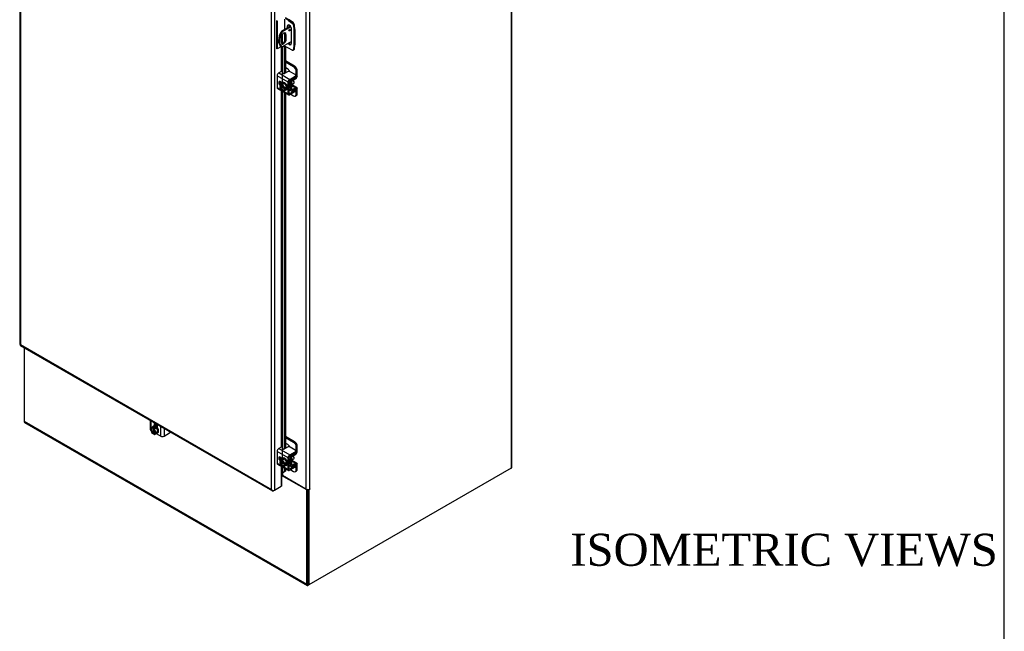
# Model space of a CAD drawing. Header units: inches. Extents: x 1 to 299, y -2 to 199.
# Tile 74 of 75: x 238 to 299, y 119 to 157. Entities that reach past the tile are written whole.
import ezdxf
from ezdxf.enums import TextEntityAlignment as Align

# ---------------------------------------------------------------- set-up
doc = ezdxf.new("R2010")
doc.units = ezdxf.units.IN
doc.header["$MEASUREMENT"] = 0
for name, color, linetype in [('COM40153-1', 7, 'Continuous'), ('COM40153-2', 7, 'Continuous'), ('COM42667', 7, 'Continuous'), ('COM42780', 7, 'Continuous'), ('COM53955-1', 7, 'Continuous'), ('COM71177-1', 7, 'Continuous'), ('COM71180-1', 7, 'Continuous'), ('Default', 7, 'Continuous'), ('SCC19011', 7, 'Continuous'), ('SPR20265', 7, 'Continuous'), ('WAF25035', 7, 'Continuous')]:
    doc.layers.add(name, color=color, linetype=linetype)
doc.styles.add('SEACAD_Times_New_Roman', font='times.ttf')

# ---------------------------------------------------------------- blocks, each defined once
blk = doc.blocks.new('SE')
at = {"layer": 'COM40153-1', "color": 7, "linetype": 'Continuous'}
for p, q in [((254.989, 156.564), (254.425, 156.239)), ((255.016, 156.521), (254.476, 156.209)), ((254.408, 155.858), (254.408, 155.562)), ((254.425, 156.239), (254.476, 156.209)), ((254.666, 156.066), (254.717, 156.037)), ((254.666, 156.066), (254.666, 155.77)), ((254.666, 155.77), (254.717, 155.74)), ((254.717, 155.74), (254.717, 156.037)), ((254.401, 155.332), (254.452, 155.303)), ((255.049, 155.621), (254.476, 155.291))]:
    blk.add_line(p, q, dxfattribs=at)
blk.add_ellipse((254.937, 156.323), major_axis=(-0.0312, -0.0541), ratio=0.57735, dxfattribs=at)
for centre, major_axis, start_param, end_param in [((254.887, 156.352), (0.0313, 0.0541), 4.093609, 5.331168), ((254.776, 155.982), (0.375, 0.65), 1.508132, 3.141593), ((254.827, 155.952), (0.375, 0.65), 1.508132, 3.204257), ((254.562, 155.948), (-0.109, -0.189), 2.356194, 5.497787), ((254.562, 155.651), (0.109, 0.189), 2.356194, 5.497787), ((254.511, 155.681), (0.109, 0.189), 3.37676, 5.497787), ((254.511, 155.977), (-0.109, -0.189), 2.356194, 2.906426)]:
    blk.add_ellipse(centre, major_axis=major_axis, ratio=0.57735, start_param=start_param, end_param=end_param, dxfattribs=at)
at = {"layer": 'COM40153-2', "color": 7, "linetype": 'Continuous'}
for p, q in [((254.122, 156.921), (254.122, 155.186)), ((254.171, 156.893), (254.171, 155.158)), ((254.62, 157.004), (254.62, 156.351)), ((254.916, 156.953), (254.671, 157.094)), ((254.866, 156.924), (254.671, 157.037)), ((254.866, 156.924), (254.916, 156.953)), ((254.866, 156.924), (255.103, 156.764)), ((255.152, 156.793), (254.916, 156.953)), ((254.784, 156.553), (254.834, 156.582)), ((254.784, 156.553), (254.784, 156.446)), ((254.834, 156.474), (254.834, 156.582)), ((255.049, 155.502), (255.049, 156.4)), ((255.103, 156.764), (255.152, 156.793)), ((255.233, 156.653), (255.183, 156.625)), ((255.183, 156.625), (255.204, 156.34)), ((255.204, 156.34), (255.253, 156.369)), ((255.204, 156.34), (255.204, 155.384)), ((255.253, 156.369), (255.233, 156.653)), ((255.253, 156.369), (255.253, 155.413)), ((254.472, 156.04), (254.472, 155.485)), ((254.62, 156.146), (254.62, 155.617)), ((254.171, 155.158), (254.122, 155.186)), ((254.437, 155.311), (254.171, 155.158)), ((254.62, 155.374), (254.62, 155.331)), ((254.866, 155.189), (254.62, 155.331)), ((255.103, 155.077), (254.866, 155.189)), ((255.157, 155.075), (255.207, 155.103)), ((255.204, 155.384), (255.183, 155.123)), ((255.183, 155.123), (255.233, 155.152)), ((255.204, 155.384), (255.253, 155.413)), ((255.233, 155.152), (255.253, 155.413))]:
    blk.add_line(p, q, dxfattribs=at)
for centre, major_axis, start_param, end_param in [((254.917, 156.477), (0.094, -0.162), 0.785398, 3.926991), ((254.966, 156.505), (0.094, -0.162), 3.408746, 3.926991), ((255.095, 156.667), (0.062, -0.108), 0.872665, 2.268928), ((255.144, 156.695), (-0.062, 0.108), 4.014257, 5.410521), ((254.546, 155.288), (0.105, 0), 0.785398, 1.303507), ((254.917, 155.579), (-0.094, 0.162), 1.727949, 3.926991), ((254.966, 155.607), (-0.094, 0.162), 1.727949, 2.87444), ((255.095, 155.183), (-0.063, 0.108), 2.443461, 3.839724), ((255.144, 155.211), (-0.063, 0.108), 3.141593, 3.839724)]:
    blk.add_ellipse(centre, major_axis=major_axis, ratio=0.57735, start_param=start_param, end_param=end_param, dxfattribs=at)
at = {"layer": 'COM42667', "color": 7, "linetype": 'Continuous'}
for p, q in [((254.846, 153.082), (254.16, 153.478)), ((254.16, 153.478), (254.16, 152.75)), ((254.442, 153.758), (254.261, 153.653)), ((254.261, 153.653), (254.947, 153.257)), ((254.803, 153.734), (254.619, 153.628)), ((254.947, 153.257), (255.288, 153.454)), ((254.947, 153.18), (255.288, 153.377)), ((255.288, 153.556), (254.98, 153.734)), ((255.288, 153.377), (255.288, 153.454)), ((255.325, 153.428), (255.325, 153.505)), ((254.16, 152.75), (254.457, 152.579)), ((254.19, 152.685), (254.876, 152.289)), ((254.491, 153.038), (254.354, 153.117)), ((254.846, 152.354), (254.846, 153.082)), ((254.913, 152.393), (254.913, 153.121)), ((255.288, 152.57), (254.947, 152.373)), ((255.288, 152.493), (255.288, 152.57)), ((255.325, 152.544), (255.325, 152.621)), ((254.506, 152.55), (254.846, 152.354)), ((254.947, 152.373), (254.913, 152.393)), ((255.288, 152.493), (254.947, 152.296)), ((246.25, 132.026), (246.25, 131.459)), ((246.291, 132.002), (246.291, 131.48)), ((246.537, 131.86), (246.507, 131.843)), ((246.507, 131.843), (246.507, 131.68)), ((246.575, 131.839), (246.575, 131.673)), ((246.291, 131.423), (246.291, 131.4)), ((246.291, 131.4), (246.304, 131.393)), ((246.631, 131.204), (246.922, 131.036)), ((246.706, 131.566), (246.706, 131.729)), ((246.922, 131.036), (246.922, 131.638)), ((247.124, 131.521), (247.124, 131.036)), ((247.124, 131.036), (247.465, 131.233)), ((254.846, 129.69), (254.16, 130.086)), ((254.16, 130.086), (254.16, 129.358)), ((254.442, 130.366), (254.261, 130.261)), ((254.261, 130.261), (254.947, 129.865)), ((254.803, 130.343), (254.619, 130.237)), ((254.947, 129.865), (255.288, 130.062)), ((254.947, 129.788), (255.288, 129.985)), ((255.288, 130.164), (254.98, 130.343)), ((255.288, 129.985), (255.288, 130.062)), ((255.325, 130.036), (255.325, 130.113)), ((254.16, 129.358), (254.457, 129.187)), ((254.19, 129.293), (254.876, 128.897)), ((254.491, 129.646), (254.354, 129.725)), ((254.846, 128.962), (254.846, 129.69)), ((254.913, 129.001), (254.913, 129.729)), ((254.506, 129.159), (254.846, 128.962)), ((254.947, 128.982), (254.913, 129.001)), ((255.288, 129.179), (254.947, 128.982)), ((255.288, 129.101), (254.947, 128.904)), ((255.288, 129.101), (255.288, 129.179)), ((255.325, 129.152), (255.325, 129.23))]:
    blk.add_line(p, q, dxfattribs=at)
for centre, major_axis, start_param, end_param in [((254.261, 153.536), (-0.072, -0.124), 3.926991, 5.497787), ((254.577, 153.653), (0.06, 0), 2.929457, 5.497787), ((254.891, 153.683), (0.125, 0), 0.785398, 2.356194), ((254.947, 153.14), (0.072, 0.124), 0.785398, 2.356194), ((255.2, 153.505), (-0.125, 0), 2.356194, 3.926991), ((255.2, 153.428), (-0.125, 0), 2.356194, 3.141593), ((254.261, 152.809), (0.071, 0.124), 2.356194, 3.141593), ((254.354, 153.002), (0.07, -0.122), 2.356194, 5.249698), ((254.421, 153.041), (0.07, -0.122), 3.6401, 5.141192), ((254.947, 153.14), (0.024, 0.0416), 0.785398, 2.356194), ((255.2, 152.621), (-0.125, 0), 2.356194, 3.625446), ((254.947, 152.413), (0.072, 0.124), 2.356194, 3.926991), ((254.947, 152.413), (0.024, 0.0416), 2.356194, 3.926991), ((255.2, 152.544), (-0.125, 0), 2.356194, 3.141593), ((246.607, 131.786), (0.07, -0.122), 3.625151, 3.926991), ((246.607, 131.786), (0.07, -0.122), 0.785398, 1.073059), ((246.393, 131.459), (0.143, 0), 3.141593, 3.926991), ((247.465, 131.335), (-0.062, -0.108), 0.785398, 1.495872), ((247.023, 131.095), (0.143, 0), 3.926991, 5.497787), ((254.261, 130.145), (-0.072, -0.124), 3.926991, 5.497787), ((254.577, 130.261), (0.06, 0), 2.929457, 5.497787), ((254.891, 130.292), (0.125, 0), 0.785398, 2.356194), ((255.2, 130.113), (-0.125, 0), 2.356194, 3.926991), ((255.2, 130.036), (-0.125, 0), 2.356194, 3.141593), ((254.261, 129.417), (0.071, 0.124), 2.356194, 3.141593), ((254.354, 129.61), (0.07, -0.122), 2.356194, 5.249698), ((254.421, 129.649), (0.07, -0.122), 3.6401, 5.141192), ((254.947, 129.749), (0.072, 0.124), 0.785398, 2.356194), ((254.947, 129.749), (0.024, 0.0416), 0.785398, 2.356194), ((254.947, 129.021), (0.071, 0.124), 2.356194, 3.926991), ((254.947, 129.021), (0.024, 0.0416), 2.356194, 3.926991), ((255.2, 129.23), (-0.125, 0), 2.356194, 3.625446), ((255.2, 129.152), (-0.125, 0), 2.356194, 3.141593)]:
    blk.add_ellipse(centre, major_axis=major_axis, ratio=0.57735, start_param=start_param, end_param=end_param, dxfattribs=at)
at = {"layer": 'COM42780', "color": 7, "linetype": 'Continuous'}
for p, q in [((254.671, 154.42), (255.239, 154.092)), ((254.671, 154.343), (255.172, 154.053)), ((254.819, 153.9), (254.671, 153.986)), ((255.172, 154.053), (255.239, 154.092)), ((255.101, 153.268), (255.111, 153.262)), ((255.111, 153.262), (255.316, 153.385)), ((255.112, 153.185), (255.317, 153.308)), ((255.306, 153.39), (255.316, 153.385)), ((255.325, 153.457), (255.349, 153.443)), ((255.416, 153.786), (255.349, 153.747)), ((255.349, 153.443), (255.349, 153.747)), ((255.416, 153.482), (255.416, 153.786)), ((254.913, 152.66), (255.012, 152.603)), ((254.913, 152.612), (255.041, 152.538)), ((254.917, 153.143), (255.012, 153.088)), ((255.012, 152.603), (255.012, 153.088)), ((255.079, 152.642), (255.079, 153.127)), ((255.079, 152.641), (255.112, 152.622)), ((255.084, 152.871), (255.317, 152.736)), ((255.387, 152.742), (255.102, 152.906)), ((255.316, 152.658), (255.111, 152.544)), ((255.317, 152.736), (255.112, 152.622)), ((255.315, 152.658), (255.349, 152.638)), ((255.349, 152.334), (255.349, 152.638)), ((255.416, 152.373), (255.416, 152.677)), ((255.004, 152.329), (255.172, 152.232)), ((255.297, 152.22), (255.364, 152.258)), ((255.349, 152.334), (255.416, 152.373)), ((246.59, 131.83), (246.59, 131.737)), ((254.671, 131.028), (255.239, 130.7)), ((254.671, 130.951), (255.172, 130.661)), ((254.819, 130.509), (254.671, 130.594)), ((255.172, 130.661), (255.239, 130.7)), ((255.111, 129.87), (255.316, 129.993)), ((255.112, 129.794), (255.317, 129.916)), ((255.306, 129.998), (255.316, 129.993)), ((255.325, 130.065), (255.349, 130.051)), ((255.416, 130.394), (255.349, 130.355)), ((255.349, 130.051), (255.349, 130.355)), ((255.416, 130.09), (255.416, 130.394)), ((254.917, 129.751), (255.012, 129.696)), ((255.012, 129.211), (255.012, 129.696)), ((255.079, 129.25), (255.079, 129.735)), ((255.084, 129.479), (255.317, 129.344)), ((255.101, 129.877), (255.111, 129.87)), ((255.387, 129.35), (255.102, 129.515)), ((255.317, 129.344), (255.112, 129.23)), ((255.416, 128.981), (255.416, 129.285)), ((254.913, 129.268), (255.012, 129.211)), ((254.913, 129.22), (255.041, 129.146)), ((255.004, 128.937), (255.172, 128.84)), ((255.079, 129.25), (255.112, 129.23)), ((255.316, 129.266), (255.111, 129.152)), ((255.297, 128.828), (255.364, 128.866)), ((255.315, 129.266), (255.349, 129.246)), ((255.349, 128.942), (255.349, 129.246)), ((255.349, 128.942), (255.416, 128.981))]:
    blk.add_line(p, q, dxfattribs=at)
for centre, major_axis, start_param, end_param in [((254.819, 153.696), (0.125, -0.217), 1.463912, 2.356194), ((255.172, 153.849), (0.125, -0.217), 0.785398, 2.356194), ((255.239, 153.888), (-0.125, 0.217), 3.926991, 5.497787), ((255.113, 153.147), (-0.071, -0.124), 3.944444, 5.497787), ((255.113, 153.147), (-0.024, -0.0416), 3.944444, 5.497787), ((255.315, 153.423), (-0.024, -0.0416), 0.802851, 2.356194), ((255.315, 153.423), (-0.072, -0.124), 0.802851, 2.356194), ((255.113, 152.662), (0.071, 0.124), 2.356194, 3.909538), ((254.969, 153.025), (0.097, -0.169), 0.133398, 1.437398), ((255.113, 152.662), (0.024, 0.0416), 2.356194, 3.909538), ((255.315, 152.618), (-0.024, -0.0416), 2.356194, 3.909538), ((255.315, 152.618), (-0.072, -0.124), 2.356194, 3.909538), ((255.172, 152.436), (-0.125, 0.217), 2.356194, 3.926991), ((255.239, 152.475), (-0.125, 0.217), 3.141593, 3.926991), ((255.172, 130.457), (0.125, -0.217), 0.785398, 2.356194), ((255.239, 130.496), (-0.125, 0.217), 3.926991, 5.497787), ((254.819, 130.305), (0.125, -0.217), 1.463912, 2.356194), ((255.315, 130.032), (-0.024, -0.0416), 0.802851, 2.356194), ((255.315, 130.032), (-0.071, -0.124), 0.802851, 2.356194), ((255.113, 129.755), (-0.071, -0.124), 3.944444, 5.497787), ((255.113, 129.755), (-0.024, -0.0416), 3.944444, 5.497787), ((254.969, 129.634), (0.097, -0.169), 0.133398, 1.437398), ((255.315, 129.227), (-0.072, -0.124), 2.356194, 3.909538), ((255.113, 129.27), (0.072, 0.124), 2.356194, 3.909538), ((255.113, 129.27), (0.024, 0.0416), 2.356194, 3.909538), ((255.172, 129.044), (-0.125, 0.217), 2.356194, 3.926991), ((255.315, 129.227), (-0.024, -0.0416), 2.356194, 3.909538), ((255.239, 129.083), (-0.125, 0.217), 3.141593, 3.926991)]:
    blk.add_ellipse(centre, major_axis=major_axis, ratio=0.57735, start_param=start_param, end_param=end_param, dxfattribs=at)
at = {"layer": 'COM53955-1', "color": 7, "linetype": 'Continuous'}
for p, q in [((238.139, 187.655), (238.139, 136.753)), ((238.18, 187.557), (238.18, 136.733)), ((253.8, 127.716), (253.8, 178.539)), ((254.002, 178.578), (254.002, 127.676)), ((254.419, 155.301), (254.419, 153.744)), ((254.494, 153.04), (254.494, 155.301)), ((254.526, 155.32), (254.589, 155.257)), ((254.671, 155.285), (254.589, 155.257)), ((254.589, 155.257), (254.589, 153.619)), ((254.671, 155.285), (254.63, 155.326)), ((254.671, 155.285), (254.671, 153.658)), ((254.419, 153.08), (254.419, 152.972)), ((254.419, 152.553), (254.419, 130.352)), ((254.494, 129.648), (254.494, 152.509)), ((254.589, 152.454), (254.589, 130.227)), ((254.671, 152.407), (254.671, 130.266)), ((238.176, 136.687), (253.863, 127.631)), ((238.18, 136.733), (253.8, 127.716)), ((238.18, 136.733), (238.18, 136.733)), ((238.18, 136.733), (238.18, 136.733)), ((238.18, 136.733), (238.18, 136.733)), ((238.18, 136.733), (238.18, 136.733)), ((254.419, 129.688), (254.419, 129.58)), ((254.419, 129.161), (254.419, 127.917)), ((254.494, 128.761), (254.494, 129.117)), ((254.494, 128.761), (254.589, 128.821)), ((254.494, 128.761), (254.576, 128.789)), ((254.671, 128.848), (254.576, 128.789)), ((254.589, 129.063), (254.589, 128.821)), ((254.671, 128.848), (254.589, 128.821)), ((254.671, 129.015), (254.671, 128.848)), ((254.421, 128.633), (254.421, 127.919)), ((253.8, 127.716), (253.8, 127.715)), ((253.8, 127.716), (253.8, 127.715)), ((253.8, 127.716), (253.8, 127.716)), ((253.8, 127.715), (253.8, 127.716)), ((253.8, 127.715), (253.8, 127.715)), ((253.87, 127.66), (253.855, 127.637)), ((253.935, 127.638), (254.002, 127.676)), ((254.002, 127.676), (254.419, 127.917)), ((254.354, 127.88), (254.354, 127.88))]:
    blk.add_line(p, q, dxfattribs=at)
for centre, radius, start, end in [((254.602, 128.626), 0.163, 107.15134, 144.18889), ((253.96, 127.769), 0.169, 198.54047, 231.38328), ((253.998, 127.891), 0.265, 221.63772, 244.14178)]:
    blk.add_arc(centre, radius, start, end, dxfattribs=at)
for centre, major_axis, start_param, end_param in [((238.282, 136.753), (0.143, 0), 3.141593, 3.271354), ((238.248, 136.811), (0.071, 0.124), 3.011831, 3.141593), ((253.935, 127.754), (0.072, 0.124), 3.011831, 3.926991), ((253.901, 127.735), (-0.143, 0), 1.441035, 2.356194), ((254.351, 127.839), (0.024, 0.0416), 0.69875, 0.785398), ((254.452, 127.897), (-0.048, 0), -0.86955, -0.785398)]:
    blk.add_ellipse(centre, major_axis=major_axis, ratio=0.57735, start_param=start_param, end_param=end_param, dxfattribs=at)
for points, knots in [([(238.14, 136.742), (238.142, 136.74), (238.146, 136.737), (238.157, 136.735), (238.161, 136.734), (238.17, 136.734), (238.175, 136.733), (238.18, 136.733)], [0, 0, 0, 0, 0.5, 0.5, 0.75, 0.75, 1, 1, 1, 1]), ([(238.18, 136.733), (238.175, 136.724), (238.171, 136.715), (238.168, 136.705), (238.167, 136.702), (238.167, 136.697), (238.167, 136.695), (238.168, 136.694)], [0, 0, 0, 0, 0.5, 0.5, 0.75, 0.75, 1, 1, 1, 1]), ([(254.494, 128.761), (254.491, 128.753), (254.486, 128.745), (254.474, 128.727), (254.468, 128.717), (254.454, 128.696), (254.447, 128.685), (254.433, 128.66), (254.427, 128.647), (254.421, 128.633)], [0, 0, 0, 0, 0.25, 0.25, 0.5, 0.5, 0.75, 0.75, 1, 1, 1, 1])]:
    blk.add_open_spline(points, degree=3, knots=knots, dxfattribs=at)
at = {"layer": 'COM71177-1', "color": 7, "linetype": 'Continuous'}
for p, q in [((268.722, 187.715), (268.722, 129.034)), ((268.769, 129.099), (268.769, 187.781)), ((255.951, 177.795), (255.951, 127.736)), ((256.178, 177.795), (256.178, 127.736)), ((254.498, 128.751), (254.498, 128.575)), ((268.722, 129.034), (256.132, 121.765)), ((255.951, 127.736), (254.498, 128.575)), ((256.065, 127.709), (256.065, 121.804)), ((256.088, 127.71), (256.132, 127.685)), ((256.199, 127.723), (256.132, 127.685)), ((256.132, 127.685), (256.132, 121.765)), ((256.178, 127.736), (256.199, 127.748)), ((256.178, 127.736), (256.199, 127.723)), ((256.199, 127.748), (256.199, 127.723)), ((256.065, 121.804), (256.132, 121.765))]:
    blk.add_line(p, q, dxfattribs=at)
for centre, major_axis, start_param, end_param in [((268.609, 129.099), (-0.16, 0), 2.356194, 3.141593), ((254.452, 128.548), (0.065, 0), 0.785398, 2.066228), ((256.065, 127.801), (-0.16, 0), 0.785398, 2.356194)]:
    blk.add_ellipse(centre, major_axis=major_axis, ratio=0.57735, start_param=start_param, end_param=end_param, dxfattribs=at)
at = {"layer": 'COM71180-1', "color": 7, "linetype": 'Continuous'}
for p, q in [((238.412, 136.552), (238.412, 131.957)), ((238.412, 131.957), (255.997, 121.804)), ((238.441, 131.892), (256.027, 121.739)), ((268.722, 129.034), (268.725, 129.036)), ((268.725, 129.036), (268.725, 129.036)), ((255.997, 127.685), (254.438, 128.585)), ((256.041, 127.71), (255.997, 127.685)), ((255.997, 121.804), (255.997, 127.685)), ((256.065, 121.843), (256.065, 127.709)), ((256.099, 121.746), (256.132, 121.765))]:
    blk.add_line(p, q, dxfattribs=at)
for centre, major_axis, end_param in [((238.513, 132.016), (0.071, 0.124), 3.141593), ((256.099, 121.863), (0.072, 0.124), 3.926991)]:
    blk.add_ellipse(centre, major_axis=major_axis, ratio=0.57735, start_param=2.356194, end_param=end_param, dxfattribs=at)
at = {"layer": 'SCC19011', "color": 7, "linetype": 'Continuous'}
for p, q in [((254.33, 152.921), (254.458, 152.994)), ((254.482, 152.941), (254.33, 152.921)), ((254.33, 152.921), (254.33, 152.859)), ((254.344, 152.851), (254.33, 152.859)), ((254.397, 152.843), (254.33, 152.804)), ((254.33, 152.804), (254.33, 152.743)), ((254.33, 152.804), (254.344, 152.796)), ((254.33, 152.743), (254.482, 152.547)), ((254.38, 152.863), (254.358, 152.851)), ((254.358, 152.795), (254.38, 152.808)), ((254.611, 152.73), (254.38, 152.863)), ((254.38, 152.808), (254.64, 152.657)), ((254.397, 152.853), (254.397, 152.843)), ((254.397, 152.843), (254.615, 152.717)), ((254.61, 153.015), (254.458, 152.994)), ((254.482, 152.941), (254.61, 153.015)), ((254.634, 152.745), (254.482, 152.941)), ((254.762, 152.819), (254.61, 153.015)), ((254.634, 152.684), (254.619, 152.692)), ((254.64, 152.657), (254.619, 152.645)), ((254.619, 152.637), (254.634, 152.628)), ((254.634, 152.745), (254.762, 152.819)), ((254.634, 152.684), (254.634, 152.745)), ((254.701, 152.723), (254.634, 152.684)), ((254.701, 152.667), (254.634, 152.628)), ((254.634, 152.567), (254.762, 152.641)), ((254.634, 152.567), (254.634, 152.628)), ((254.653, 152.695), (254.701, 152.667)), ((254.701, 152.667), (254.701, 152.723)), ((254.762, 152.641), (254.762, 152.819)), ((255.106, 152.964), (255.188, 153.011)), ((254.482, 152.547), (254.634, 152.567)), ((246.37, 131.582), (246.276, 131.46)), ((246.276, 131.46), (246.37, 131.231)), ((246.37, 131.582), (246.498, 131.656)), ((246.423, 131.551), (246.37, 131.582)), ((246.37, 131.231), (246.423, 131.2)), ((246.49, 131.59), (246.423, 131.551)), ((246.423, 131.551), (246.423, 131.535)), ((246.49, 131.239), (246.423, 131.2)), ((246.423, 131.217), (246.423, 131.2)), ((246.43, 131.53), (246.451, 131.543)), ((246.451, 131.242), (246.43, 131.229)), ((246.451, 131.543), (246.451, 131.242)), ((246.538, 131.562), (246.471, 131.524)), ((246.524, 131.493), (246.471, 131.524)), ((246.471, 131.507), (246.471, 131.524)), ((246.471, 131.172), (246.471, 131.189)), ((246.471, 131.172), (246.524, 131.142)), ((246.478, 131.202), (246.499, 131.214)), ((246.538, 131.562), (246.49, 131.59)), ((246.49, 131.59), (246.49, 131.535)), ((246.49, 131.49), (246.49, 131.239)), ((246.49, 131.239), (246.499, 131.234)), ((246.652, 131.567), (246.498, 131.656)), ((246.499, 131.214), (246.499, 131.481)), ((246.524, 131.493), (246.652, 131.567)), ((246.617, 131.263), (246.524, 131.493)), ((246.524, 131.142), (246.617, 131.263)), ((246.524, 131.142), (246.652, 131.216)), ((246.617, 131.263), (246.745, 131.337)), ((246.745, 131.337), (246.652, 131.567)), ((246.652, 131.216), (246.745, 131.337)), ((246.706, 131.652), (246.655, 131.623)), ((254.33, 129.529), (254.458, 129.603)), ((254.482, 129.549), (254.33, 129.529)), ((254.33, 129.529), (254.33, 129.468)), ((254.344, 129.459), (254.33, 129.468)), ((254.397, 129.451), (254.33, 129.412)), ((254.33, 129.412), (254.33, 129.351)), ((254.33, 129.412), (254.344, 129.404)), ((254.33, 129.351), (254.482, 129.155)), ((254.38, 129.471), (254.358, 129.459)), ((254.358, 129.404), (254.38, 129.416)), ((254.611, 129.338), (254.38, 129.471)), ((254.38, 129.416), (254.64, 129.265)), ((254.397, 129.461), (254.397, 129.451)), ((254.397, 129.451), (254.615, 129.325)), ((254.61, 129.623), (254.458, 129.603)), ((254.482, 129.549), (254.61, 129.623)), ((254.634, 129.353), (254.482, 129.549)), ((254.762, 129.427), (254.61, 129.623)), ((254.634, 129.292), (254.619, 129.3)), ((254.634, 129.353), (254.762, 129.427)), ((254.634, 129.292), (254.634, 129.353)), ((254.701, 129.331), (254.634, 129.292)), ((254.653, 129.303), (254.701, 129.275)), ((254.701, 129.275), (254.701, 129.331)), ((254.762, 129.249), (254.762, 129.427)), ((255.106, 129.572), (255.188, 129.619)), ((254.482, 129.155), (254.634, 129.175)), ((254.64, 129.265), (254.619, 129.253)), ((254.619, 129.245), (254.634, 129.237)), ((254.701, 129.275), (254.634, 129.237)), ((254.634, 129.175), (254.762, 129.249)), ((254.634, 129.175), (254.634, 129.237))]:
    blk.add_line(p, q, dxfattribs=at)
for centre, start, end in [((254.351, 152.865), 242.85249, 296.62296), ((254.351, 152.81), 242.85268, 296.62277), ((246.439, 131.216), 123.37704, 177.14751), ((246.487, 131.188), 123.37723, 177.14732), ((254.351, 129.473), 242.85249, 296.62296), ((254.351, 129.418), 242.85268, 296.62277)]:
    blk.add_arc(centre, 0.0158, start, end, dxfattribs=at)
for centre, major_axis, start_param, end_param in [((255.127, 153.117), (0.061, -0.106), 0, 2.159159), ((254.482, 152.744), (0.099, -0.171), 0.958412, 3.753977), ((254.482, 152.744), (-0.099, 0.171), 0.958412, 3.753977), ((254.489, 152.748), (0.094, -0.162), 3.141593, 3.744649), ((254.489, 152.748), (-0.094, 0.162), 0.96774, 3.141593), ((254.51, 152.76), (0.094, -0.162), 3.254972, 3.744649), ((254.51, 152.76), (-0.094, 0.162), 0.96774, 3.028213), ((246.447, 131.362), (0.099, -0.171), 2.529208, 5.324773), ((246.454, 131.366), (0.094, -0.162), 3.141593, 5.315445), ((246.475, 131.378), (0.094, -0.162), 3.254972, 5.315445), ((246.447, 131.362), (-0.099, 0.171), 2.529208, 5.324773), ((246.454, 131.366), (-0.094, 0.162), 2.538537, 3.141593), ((246.475, 131.378), (-0.094, 0.162), 2.538537, 3.028213), ((254.482, 129.352), (0.099, -0.171), 0.958412, 3.753977), ((254.482, 129.352), (-0.099, 0.171), 0.958412, 3.753977), ((254.489, 129.356), (0.094, -0.162), 3.141593, 3.744649), ((254.489, 129.356), (-0.094, 0.162), 0.96774, 3.141593), ((254.51, 129.368), (0.094, -0.162), 3.254972, 3.744649), ((254.51, 129.368), (-0.094, 0.162), 0.96774, 3.028213), ((255.127, 129.725), (0.061, -0.106), 0, 2.159159)]:
    blk.add_ellipse(centre, major_axis=major_axis, ratio=0.57735, start_param=start_param, end_param=end_param, dxfattribs=at)
for points in [[(254.619, 152.645), (254.617, 152.644), (254.616, 152.642), (254.616, 152.639), (254.617, 152.638), (254.619, 152.637)], [(246.423, 131.535), (246.423, 131.532), (246.424, 131.531), (246.426, 131.529), (246.428, 131.529), (246.43, 131.53)], [(254.619, 129.253), (254.617, 129.252), (254.616, 129.25), (254.616, 129.247), (254.617, 129.246), (254.619, 129.245)]]:
    blk.add_open_spline(points, degree=3, knots=[0, 0, 0, 0, 0.5, 0.5, 1, 1, 1, 1], dxfattribs=at)
at = {"layer": 'SPR20265', "color": 7, "linetype": 'Continuous'}
for points, knots in [([(254.908, 152.704), (254.919, 152.711), (254.939, 152.732), (254.957, 152.778), (254.959, 152.84), (254.943, 152.906), (254.924, 152.95), (254.914, 152.967)], [0.82810216, 0.82810216, 0.82810216, 0.82810216, 0.83746626, 0.84806857, 0.85933756, 0.87160766, 0.88071653, 0.88071653, 0.88071653, 0.88071653]), ([(254.915, 152.723), (254.915, 152.725), (254.922, 152.741), (254.929, 152.776), (254.926, 152.829), (254.917, 152.866), (254.912, 152.882)], [0.3100708, 0.3100708, 0.3100708, 0.3100708, 0.315647, 0.3571112, 0.4011884, 0.4336059, 0.4336059, 0.4336059, 0.4336059]), ([(254.913, 152.72), (254.92, 152.722), (254.939, 152.729), (254.967, 152.754), (254.988, 152.802), (254.988, 152.871), (254.967, 152.945), (254.939, 153), (254.919, 153.029), (254.914, 153.035)], [0.59732412, 0.59732412, 0.59732412, 0.59732412, 0.60238613, 0.61157394, 0.62337274, 0.63619354, 0.64815506, 0.6598642, 0.66365538, 0.66365538, 0.66365538, 0.66365538]), ([(254.913, 152.745), (254.916, 152.745), (254.935, 152.744), (254.953, 152.748), (254.966, 152.755)], [0.37361232, 0.37361232, 0.37361232, 0.37361232, 0.3756054, 0.38598699, 0.38598699, 0.38598699, 0.38598699]), ([(254.914, 153.037), (254.922, 153.026), (254.948, 152.988), (254.972, 152.932), (254.98, 152.891), (254.981, 152.879)], [0.64263397, 0.64263397, 0.64263397, 0.64263397, 0.64817731, 0.66133385, 0.66758599, 0.66758599, 0.66758599, 0.66758599]), ([(246.704, 131.741), (246.702, 131.742), (246.675, 131.752), (246.629, 131.757), (246.59, 131.739), (246.575, 131.726), (246.574, 131.725)], [0.78914358, 0.78914358, 0.78914358, 0.78914358, 0.79042069, 0.80168219, 0.81187922, 0.81267678, 0.81267678, 0.81267678, 0.81267678]), ([(246.706, 131.709), (246.695, 131.716), (246.659, 131.734), (246.611, 131.743), (246.583, 131.736), (246.574, 131.734)], [0.97387237, 0.97387237, 0.97387237, 0.97387237, 0.97947172, 0.99105, 0.99598008, 0.99598008, 0.99598008, 0.99598008]), ([(246.704, 131.765), (246.701, 131.765), (246.676, 131.768), (246.651, 131.763), (246.631, 131.752), (246.63, 131.751)], [0.61008312, 0.61008312, 0.61008312, 0.61008312, 0.61136335, 0.6224531, 0.62336935, 0.62336935, 0.62336935, 0.62336935]), ([(246.688, 131.774), (246.682, 131.771), (246.674, 131.768), (246.667, 131.764), (246.666, 131.763)], [0.439986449, 0.439986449, 0.439986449, 0.439986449, 0.443791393, 0.444425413, 0.444425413, 0.444425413, 0.444425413]), ([(246.57, 131.695), (246.587, 131.701), (246.613, 131.709), (246.661, 131.695), (246.688, 131.679), (246.698, 131.673)], [0, 0, 0, 0, 0.01466085, 0.026317, 0.03315282, 0.03315282, 0.03315282, 0.03315282]), ([(246.574, 131.665), (246.578, 131.675), (246.584, 131.684), (246.59, 131.692), (246.59, 131.692)], [0.214970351, 0.214970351, 0.214970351, 0.214970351, 0.223259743, 0.223442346, 0.223442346, 0.223442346, 0.223442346]), ([(246.608, 131.657), (246.61, 131.663), (246.614, 131.68), (246.625, 131.702), (246.637, 131.714), (246.643, 131.718)], [0.43301675, 0.43301675, 0.43301675, 0.43301675, 0.43722457, 0.4449828, 0.45214589, 0.45214589, 0.45214589, 0.45214589]), ([(246.647, 131.62), (246.646, 131.624), (246.645, 131.648), (246.649, 131.685), (246.664, 131.716), (246.677, 131.728), (246.682, 131.732)], [0.63765093, 0.63765093, 0.63765093, 0.63765093, 0.63993073, 0.65107401, 0.66093252, 0.66657276, 0.66657276, 0.66657276, 0.66657276]), ([(246.666, 131.728), (246.672, 131.73), (246.685, 131.732), (246.7, 131.73), (246.706, 131.729)], [0.45973029, 0.45973029, 0.45973029, 0.45973029, 0.46610846, 0.47079932, 0.47079932, 0.47079932, 0.47079932]), ([(254.908, 129.312), (254.919, 129.319), (254.939, 129.34), (254.957, 129.386), (254.959, 129.448), (254.943, 129.514), (254.924, 129.558), (254.914, 129.576)], [0.82810216, 0.82810216, 0.82810216, 0.82810216, 0.83746626, 0.84806857, 0.85933756, 0.87160766, 0.88071653, 0.88071653, 0.88071653, 0.88071653]), ([(254.919, 129.342), (254.923, 129.355), (254.929, 129.387), (254.926, 129.438), (254.917, 129.474), (254.912, 129.49)], [0.3204537, 0.3204537, 0.3204537, 0.3204537, 0.3571112, 0.4011884, 0.4336059, 0.4336059, 0.4336059, 0.4336059]), ([(254.913, 129.328), (254.92, 129.33), (254.939, 129.337), (254.967, 129.362), (254.988, 129.41), (254.988, 129.479), (254.967, 129.553), (254.939, 129.608), (254.919, 129.637), (254.914, 129.644)], [0.59732412, 0.59732412, 0.59732412, 0.59732412, 0.60238613, 0.61157394, 0.62337274, 0.63619354, 0.64815506, 0.6598642, 0.66365538, 0.66365538, 0.66365538, 0.66365538]), ([(254.913, 129.354), (254.916, 129.353), (254.935, 129.352), (254.953, 129.357), (254.966, 129.364)], [0.37361232, 0.37361232, 0.37361232, 0.37361232, 0.3756054, 0.38598699, 0.38598699, 0.38598699, 0.38598699]), ([(254.914, 129.645), (254.922, 129.634), (254.948, 129.596), (254.972, 129.54), (254.98, 129.499), (254.981, 129.487)], [0.64263397, 0.64263397, 0.64263397, 0.64263397, 0.64817731, 0.66133385, 0.66758599, 0.66758599, 0.66758599, 0.66758599])]:
    blk.add_open_spline(points, degree=3, knots=knots, dxfattribs=at)
at = {"layer": 'WAF25035', "color": 7, "linetype": 'Continuous'}
for p, q in [((254.517, 153.053), (254.485, 153.034)), ((254.735, 152.601), (254.767, 152.62)), ((246.482, 131.671), (246.45, 131.652)), ((246.7, 131.219), (246.732, 131.238)), ((254.517, 129.661), (254.485, 129.642)), ((254.735, 129.209), (254.767, 129.228))]:
    blk.add_line(p, q, dxfattribs=at)
for centre, start_param, end_param in [((254.61, 152.818), 0, 0.412589), ((254.61, 152.818), 2.729004, 6.283185), ((254.642, 152.836), 3.141593, 6.283185), ((246.575, 131.436), 0, 0.412589), ((246.575, 131.436), 2.729004, 6.283185), ((246.607, 131.454), 3.141593, 6.283185), ((254.61, 129.426), 0, 0.412589), ((254.61, 129.426), 2.729004, 6.283185), ((254.642, 129.444), 3.141593, 6.283185)]:
    blk.add_ellipse(centre, major_axis=(-0.125, 0.217), ratio=0.57735, start_param=start_param, end_param=end_param, dxfattribs=at)
blk = doc.blocks.new('BORDER')
at = {"layer": 'Default', "color": 7, "linetype": 'Continuous'}
blk.add_line((0, 0), (0, 27.86), dxfattribs=at)

msp = doc.modelspace()

# ---------------------------------------------------------------- block references
at = {"layer": 'Default', "color": 7, "xscale": 7.12, "yscale": 7.12, "zscale": 7.12}
msp.add_blockref('BORDER', (299.411, 0.564), dxfattribs=at)
at = {"layer": 'Default'}
msp.add_blockref('SE', (0, 0), dxfattribs=at)

# ---------------------------------------------------------------- texts
at = {"layer": 'Default', "color": 7, "linetype": 'Continuous', "style": 'SEACAD_Times_New_Roman'}
msp.add_text('ISOMETRIC VIEWS', height=2, dxfattribs=at).set_placement((272.408, 124.957), align=Align.TOP_LEFT)

doc.saveas('drawing.dxf')
